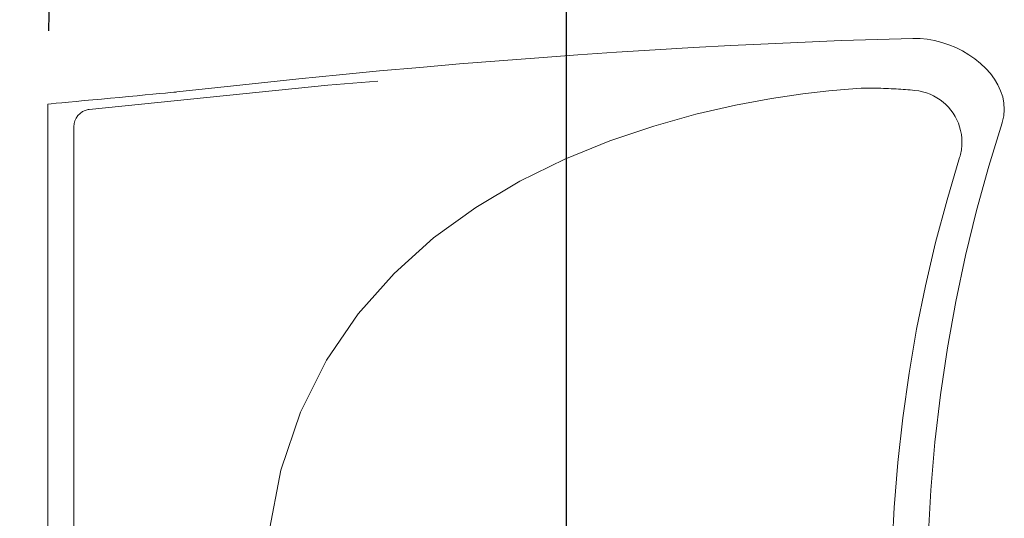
# Model space of a CAD drawing. Header units: millimetres. Extents: x 19887 to 192597, y -14203 to 39042.
# Tile 24 of 256: x 25389 to 25445, y -10153 to -10124. Entities that reach past the tile are written whole.
import ezdxf

# ---------------------------------------------------------------- set-up
doc = ezdxf.new("R2010")
doc.units = ezdxf.units.MM
doc.linetypes.add('ACAD_ISO03W100', pattern=[30, 12, -18])
doc.layers.get('Defpoints').update_dxf_attribs({"color": 4})
doc.layers.add('A_DBA_URZADZENIA SANITARNE', color=5, linetype='Continuous', lineweight=25)
doc.layers.add('Sufit podwieszany', color=252, linetype='Continuous')
doc.layers.add('Wymiarowanie', color=3, linetype='Continuous')
doc.styles.add('ROMANS', font='romans.shx', dxfattribs={"width": 0.6})
doc.styles.get("Standard").update_dxf_attribs({"font": 'arial.ttf'})
doc.dimstyles.new('000001FB70622F18', dxfattribs={"dimtxt": 20, "dimasz": 5, "dimexe": 5, "dimexo": 1, "dimgap": 20, "dimtad": 1, "dimtoh": 1, "dimdec": 0, "dimtxsty": 'Standard', "dimblk": 'OBLIQUE', "dimcen": 0, "dimdle": 5, "dimclrd": 252, "dimclre": 252, "dimclrt": 252, "dimadec": 0, "dimazin": 0, "dimtfac": 1, "dimtdec": 0, "dimtmove": 0, "dimatfit": 3, "dimldrblk": 'OBLIQUE', "dimfxl": 150, "dimfxlon": 1, "dimlwd": 25, "dimlwe": 25, "dimarcsym": 1})

# ---------------------------------------------------------------- blocks, each defined once
blk = doc.blocks.new('_Oblique')
at = {"color": 0, "linetype": 'ByBlock', "lineweight": -2}
blk.add_line((-0.5, -0.5), (0.5, 0.5), dxfattribs=at)
blk = doc.blocks.new('*D716')
at = {"layer": 'Defpoints', "color": 0}
for p in [(2354.265, -4047.21), (2476.626, -4368.673), (2513.173, -4368.673)]:
    blk.add_point(p, dxfattribs=at)
at = {"layer": 'Wymiarowanie', "color": 252, "linetype": 'Continuous', "lineweight": 25}
for p, q in [((2513.173, -4042.21), (2513.173, -4373.673)), ((2363.173, -4047.21), (2518.173, -4047.21)), ((2477.626, -4368.673), (2518.173, -4368.673))]:
    blk.add_line(p, q, dxfattribs=at)
at = {"layer": 'Wymiarowanie', "color": 252, "linetype": 'ByBlock', "lineweight": 25, "xscale": 5, "yscale": 5, "zscale": 5}
for p, rotation in [((2513.173, -4047.21), 90), ((2513.173, -4368.673), 270)]:
    blk.add_blockref('_Oblique', p, dxfattribs=dict(at, rotation=rotation))
at = {"layer": 'Wymiarowanie', "color": 252, "insert": (2530.673, -4207.942), "char_height": 15, "attachment_point": 5, "rotation": 270, "style": 'ROMANS'}
blk.add_mtext('321', dxfattribs=at)
blk = doc.blocks.new('G$CF5E15B28')
at = {"layer": 'Sufit podwieszany', "color": 253, "linetype": 'ACAD_ISO03W100', "ltscale": 5, "elevation": 0}
blk.add_lwpolyline([(2486.492, -4041.878), (2481.702, -4363.619)], dxfattribs=at)
at = {"layer": 'Wymiarowanie', "color": 253}
dim = blk.add_linear_dim(base=(2513.173, -4368.673, 0), p1=(2354.265, -4047.21, 0), p2=(2476.626, -4368.673, 0), angle=90, dimstyle='000001FB70622F18', override={"dimtxt": 15, "dimgap": 10, "dimtad": 2, "dimtxsty": 'ROMANS', "dimtmove": 1}, dxfattribs=at)
dim.commit()
dim.dimension.update_dxf_attribs({"geometry": '*D716', "text_midpoint": (2530.673, -4207.942, 0)})

msp = doc.modelspace()

# ---------------------------------------------------------------- linework, layer by layer
at = {"layer": 'A_DBA_URZADZENIA SANITARNE', "color": 4, "linetype": 'Continuous', "lineweight": 0}
for p, q in [((25431.629, -10125.459, 0), (25433.752, -10125.365, 0)), ((25433.752, -10125.365, 0), (25435.848, -10125.283, 0)), ((25435.848, -10125.283, 0), (25437.915, -10125.213, 0)), ((25437.915, -10125.213, 0), (25439.953, -10125.154, 0)), ((25439.953, -10125.154, 0), (25440.369, -10125.16, 0)), ((25440.369, -10125.16, 0), (25440.789, -10125.201, 0)), ((25440.789, -10125.201, 0), (25441.208, -10125.277, 0)), ((25441.208, -10125.277, 0), (25441.623, -10125.384, 0)), ((25422.897, -10125.951, 0), (25425.112, -10125.811, 0)), ((25425.112, -10125.811, 0), (25427.307, -10125.682, 0)), ((25427.307, -10125.682, 0), (25429.48, -10125.565, 0)), ((25429.48, -10125.565, 0), (25431.629, -10125.459, 0)), ((25441.623, -10125.384, 0), (25442.031, -10125.522, 0)), ((25442.031, -10125.522, 0), (25442.429, -10125.688, 0)), ((25442.429, -10125.688, 0), (25442.813, -10125.881, 0)), ((25442.813, -10125.881, 0), (25443.181, -10126.099, 0)), ((25413.854, -10126.627, 0), (25416.138, -10126.441, 0)), ((25416.138, -10126.441, 0), (25418.408, -10126.266, 0)), ((25418.408, -10126.266, 0), (25420.661, -10126.103, 0)), ((25420.661, -10126.103, 0), (25422.897, -10125.951, 0)), ((25443.181, -10126.099, 0), (25443.529, -10126.34, 0)), ((25443.529, -10126.34, 0), (25443.854, -10126.602, 0)), ((25406.926, -10127.252, 0), (25409.246, -10127.032, 0)), ((25409.246, -10127.032, 0), (25411.556, -10126.824, 0)), ((25411.556, -10126.824, 0), (25413.854, -10126.627, 0)), ((25443.854, -10126.602, 0), (25444.152, -10126.884, 0)), ((25444.152, -10126.884, 0), (25444.42, -10127.184, 0)), ((25402.262, -10127.725, 0), (25404.598, -10127.483, 0)), ((25404.598, -10127.483, 0), (25406.926, -10127.252, 0)), ((25406.266, -10127.853, 0), (25409.137, -10127.615, 0)), ((25444.42, -10127.184, 0), (25444.655, -10127.499, 0)), ((25444.655, -10127.499, 0), (25444.855, -10127.828, 0)), ((25392.519, -10129.248, 0), (25406.266, -10127.853, 0)), ((25397.574, -10128.242, 0), (25399.92, -10127.978, 0)), ((25399.92, -10127.978, 0), (25402.262, -10127.725, 0)), ((25435.121, -10128.173, 0), (25433.623, -10128.349, 0)), ((25436.255, -10128.073, 0), (25435.121, -10128.173, 0)), ((25436.974, -10128.027, 0), (25436.255, -10128.073, 0)), ((25437.225, -10128.017, 0), (25436.974, -10128.027, 0)), ((25437.225, -10128.017, 0), (25437.375, -10128.017, 0)), ((25437.375, -10128.017, 0), (25437.525, -10128.018, 0)), ((25437.525, -10128.018, 0), (25437.674, -10128.02, 0)), ((25437.674, -10128.02, 0), (25437.824, -10128.022, 0)), ((25437.824, -10128.022, 0), (25437.972, -10128.026, 0)), ((25437.972, -10128.026, 0), (25438.12, -10128.03, 0)), ((25438.12, -10128.03, 0), (25438.267, -10128.034, 0)), ((25438.267, -10128.034, 0), (25438.413, -10128.039, 0)), ((25438.413, -10128.039, 0), (25438.559, -10128.045, 0)), ((25438.559, -10128.045, 0), (25438.703, -10128.052, 0)), ((25438.703, -10128.052, 0), (25438.846, -10128.059, 0)), ((25438.846, -10128.059, 0), (25438.988, -10128.067, 0)), ((25438.988, -10128.067, 0), (25439.129, -10128.076, 0)), ((25439.129, -10128.076, 0), (25439.268, -10128.085, 0)), ((25439.268, -10128.085, 0), (25439.406, -10128.094, 0)), ((25439.406, -10128.094, 0), (25439.542, -10128.105, 0)), ((25439.542, -10128.105, 0), (25439.677, -10128.116, 0)), ((25439.677, -10128.116, 0), (25439.81, -10128.127, 0)), ((25439.81, -10128.127, 0), (25439.941, -10128.139, 0)), ((25439.941, -10128.139, 0), (25440.07, -10128.152, 0)), ((25440.07, -10128.152, 0), (25440.299, -10128.182, 0)), ((25440.299, -10128.182, 0), (25440.522, -10128.23, 0)), ((25444.855, -10127.828, 0), (25445.014, -10128.169, 0)), ((25445.014, -10128.169, 0), (25445.131, -10128.521, 0)), ((25391.763, -10128.787, 0), (25392.228, -10128.743, 0)), ((25392.228, -10128.743, 0), (25392.721, -10128.697, 0)), ((25392.721, -10128.697, 0), (25393.231, -10128.649, 0)), ((25393.231, -10128.649, 0), (25393.75, -10128.6, 0)), ((25393.75, -10128.6, 0), (25394.269, -10128.552, 0)), ((25394.269, -10128.552, 0), (25394.78, -10128.504, 0)), ((25394.78, -10128.504, 0), (25395.274, -10128.457, 0)), ((25395.274, -10128.457, 0), (25395.742, -10128.413, 0)), ((25395.742, -10128.413, 0), (25396.176, -10128.373, 0)), ((25396.176, -10128.373, 0), (25396.567, -10128.336, 0)), ((25396.567, -10128.336, 0), (25396.906, -10128.304, 0)), ((25396.906, -10128.304, 0), (25397.185, -10128.278, 0)), ((25397.185, -10128.278, 0), (25397.395, -10128.258, 0)), ((25397.395, -10128.258, 0), (25397.528, -10128.246, 0)), ((25397.528, -10128.246, 0), (25397.574, -10128.242, 0)), ((25431.814, -10128.62, 0), (25429.744, -10129.007, 0)), ((25433.623, -10128.349, 0), (25431.814, -10128.62, 0)), ((25440.522, -10128.23, 0), (25440.738, -10128.293, 0)), ((25440.738, -10128.293, 0), (25440.947, -10128.371, 0)), ((25440.947, -10128.371, 0), (25441.147, -10128.465, 0)), ((25441.147, -10128.465, 0), (25441.339, -10128.571, 0)), ((25441.339, -10128.571, 0), (25441.521, -10128.692, 0)), ((25441.521, -10128.692, 0), (25441.694, -10128.824, 0)), ((25445.131, -10128.521, 0), (25445.202, -10128.881, 0)), ((25390.131, -10128.94, 0), (25390.336, -10128.92, 0)), ((25390.131, -10128.94, 0), (25390.131, -10187.017, 0)), ((25390.336, -10128.92, 0), (25390.61, -10128.895, 0)), ((25390.61, -10128.895, 0), (25390.944, -10128.863, 0)), ((25390.944, -10128.863, 0), (25391.332, -10128.827, 0)), ((25391.332, -10128.827, 0), (25391.763, -10128.787, 0)), ((25392.131, -10129.376, 0), (25392.289, -10129.302, 0)), ((25392.289, -10129.302, 0), (25392.458, -10129.257, 0)), ((25392.458, -10129.257, 0), (25392.517, -10129.249, 0)), ((25429.744, -10129.007, 0), (25427.467, -10129.529, 0)), ((25441.694, -10128.824, 0), (25441.856, -10128.968, 0)), ((25441.856, -10128.968, 0), (25442.007, -10129.124, 0)), ((25442.007, -10129.124, 0), (25442.146, -10129.29, 0)), ((25442.146, -10129.29, 0), (25442.274, -10129.465, 0)), ((25445.224, -10129.248, 0), (25445.194, -10129.62, 0)), ((25445.202, -10128.881, 0), (25445.224, -10129.248, 0)), ((25391.647, -10130.068, 0), (25391.692, -10129.9, 0)), ((25391.692, -10129.9, 0), (25391.765, -10129.742, 0)), ((25391.765, -10129.742, 0), (25391.865, -10129.599, 0)), ((25391.865, -10129.599, 0), (25391.989, -10129.476, 0)), ((25391.989, -10129.476, 0), (25392.131, -10129.376, 0)), ((25427.467, -10129.529, 0), (25425.035, -10130.208, 0)), ((25442.274, -10129.465, 0), (25442.388, -10129.65, 0)), ((25442.388, -10129.65, 0), (25442.49, -10129.843, 0)), ((25442.49, -10129.843, 0), (25442.577, -10130.044, 0)), ((25445.194, -10129.62, 0), (25445.107, -10129.996, 0)), ((25391.631, -10130.242, 0), (25391.647, -10130.068, 0)), ((25391.631, -10185.757, 0), (25391.631, -10130.199, 0)), ((25425.035, -10130.208, 0), (25422.498, -10131.064, 0)), ((25442.577, -10130.044, 0), (25442.65, -10130.252, 0)), ((25442.65, -10130.252, 0), (25442.708, -10130.466, 0)), ((25442.708, -10130.466, 0), (25442.75, -10130.685, 0)), ((25445.11, -10130.014, 0), (25444.325, -10132.52, 0)), ((25442.75, -10130.685, 0), (25442.776, -10130.91, 0)), ((25442.776, -10130.91, 0), (25442.785, -10131.138, 0)), ((25422.498, -10131.064, 0), (25419.909, -10132.115, 0)), ((25442.75, -10131.601, 0), (25442.743, -10131.645, 0)), ((25442.757, -10131.556, 0), (25442.75, -10131.601, 0)), ((25442.763, -10131.51, 0), (25442.757, -10131.556, 0)), ((25442.768, -10131.465, 0), (25442.763, -10131.51, 0)), ((25442.772, -10131.419, 0), (25442.768, -10131.465, 0)), ((25442.776, -10131.373, 0), (25442.772, -10131.419, 0)), ((25442.779, -10131.326, 0), (25442.776, -10131.373, 0)), ((25442.782, -10131.28, 0), (25442.779, -10131.326, 0)), ((25442.784, -10131.233, 0), (25442.782, -10131.28, 0)), ((25442.785, -10131.186, 0), (25442.784, -10131.233, 0)), ((25442.785, -10131.138, 0), (25442.785, -10131.186, 0)), ((25419.909, -10132.115, 0), (25417.32, -10133.384, 0)), ((25442.651, -10132.024, 0), (25441.925, -10134.457, 0)), ((25442.664, -10131.984, 0), (25442.651, -10132.024, 0)), ((25442.676, -10131.944, 0), (25442.664, -10131.984, 0)), ((25442.687, -10131.903, 0), (25442.676, -10131.944, 0)), ((25442.698, -10131.861, 0), (25442.687, -10131.903, 0)), ((25442.708, -10131.819, 0), (25442.698, -10131.861, 0)), ((25442.718, -10131.776, 0), (25442.708, -10131.819, 0)), ((25442.727, -10131.733, 0), (25442.718, -10131.776, 0)), ((25442.735, -10131.689, 0), (25442.727, -10131.733, 0)), ((25442.743, -10131.645, 0), (25442.735, -10131.689, 0)), ((25444.325, -10132.52, 0), (25443.615, -10135.074, 0)), ((25417.32, -10133.384, 0), (25414.784, -10134.89, 0)), ((25414.784, -10134.89, 0), (25412.351, -10136.654, 0)), ((25441.925, -10134.457, 0), (25441.269, -10136.918, 0)), ((25443.615, -10135.074, 0), (25442.981, -10137.672, 0)), ((25412.351, -10136.654, 0), (25410.074, -10138.694, 0)), ((25441.269, -10136.918, 0), (25440.686, -10139.406, 0)), ((25442.981, -10137.672, 0), (25442.424, -10140.309, 0)), ((25410.074, -10138.694, 0), (25408.005, -10141.033, 0)), ((25440.686, -10139.406, 0), (25440.175, -10141.918, 0)), ((25442.424, -10140.309, 0), (25441.945, -10142.983, 0)), ((25408.005, -10141.033, 0), (25406.195, -10143.69, 0)), ((25440.175, -10141.918, 0), (25439.738, -10144.454, 0)), ((25441.945, -10142.983, 0), (25441.546, -10145.689, 0)), ((25406.195, -10143.69, 0), (25404.697, -10146.685, 0)), ((25439.738, -10144.454, 0), (25439.376, -10147.01, 0)), ((25441.546, -10145.689, 0), (25441.227, -10148.423, 0)), ((25404.697, -10146.685, 0), (25403.563, -10150.039, 0)), ((25439.376, -10147.01, 0), (25439.089, -10149.587, 0)), ((25441.227, -10148.423, 0), (25440.99, -10151.181, 0)), ((25439.089, -10149.587, 0), (25438.879, -10152.18, 0)), ((25403.563, -10150.039, 0), (25402.844, -10153.771, 0)), ((25440.99, -10151.181, 0), (25440.836, -10153.959, 0)), ((25438.879, -10152.18, 0), (25438.746, -10154.79, 0))]:
    msp.add_line(p, q, dxfattribs=at)

# ---------------------------------------------------------------- block references
msp.add_blockref('G$CF5E15B28', (22906.814, -5872.859, 0))

doc.saveas('drawing.dxf')
